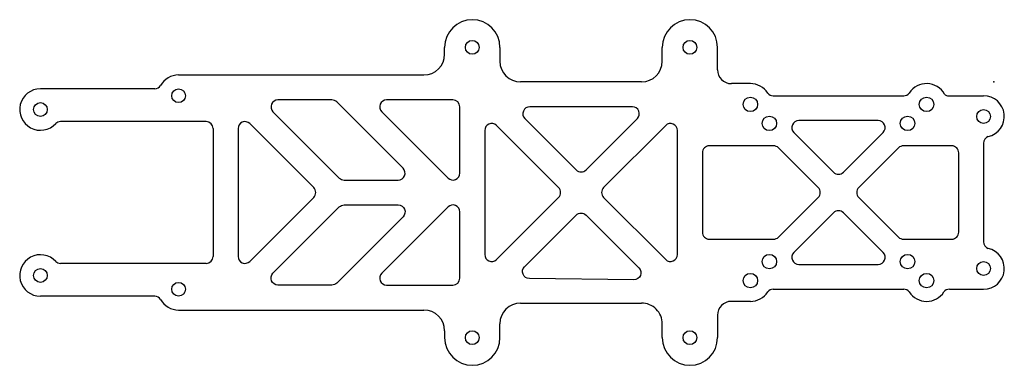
# Model space of a CAD drawing. Header units: millimetres. Extents: x -141 to 1, y -41 to 9.
import ezdxf

# ---------------------------------------------------------------- set-up
doc = ezdxf.new("R2010")
doc.units = ezdxf.units.MM
doc.layers.get('0').update_dxf_attribs({"linetype": 'CONTINUOUS'})

msp = doc.modelspace()

# ---------------------------------------------------------------- linework, layer by layer
for p, q in [((-79.5, 4), (-79.5, 5)), ((-71.5, 5), (-71.5, 3)), ((-48, 3), (-48, 5)), ((-40, 1.75), (-40, 5)), ((-118, 1), (-82.5, 1)), ((-51, 0), (-68.5, 0)), ((-121.46, -1), (-138, -1)), ((-35.25, -0.25), (-38, -0.25)), ((-31.95, -2), (-13.06, -2)), ((-6.72, -2), (-1.5, -2)), ((-114, -5.75), (-135.1, -5.75)), ((-113, -6.75), (-113, -25.25)), ((-1.5, -8.87), (-1.5, -23.13)), ((-114, -26.25), (-135.1, -26.25)), ((-121.46, -31), (-138, -31)), ((-31.95, -30), (-13.06, -30)), ((-6.45, -30), (-1.5, -30)), ((-68.5, -32), (-51, -32)), ((-35.25, -31.75), (-38, -31.75)), ((-118, -33), (-82.5, -33)), ((-40, -33.75), (-40, -37)), ((-71.5, -37), (-71.5, -35)), ((-48, -37), (-48, -35)), ((-79.5, -36), (-79.5, -37))]:
    msp.add_line(p, q)
for points in [[(-104.34, -4.31), (-94.74, -13.91, 0.198912), (-94.03, -14.2), (-86.22, -14.2, 0.668179), (-85.51, -12.49), (-95.11, -2.89, 0.198912), (-95.82, -2.6), (-103.63, -2.6, 0.668179)], [(-87.9, -2.6, 0.668179), (-88.61, -4.31), (-79.01, -13.91, 0.668179), (-77.3, -13.2), (-77.3, -3.6, 0.414144), (-78.3, -2.6)], [(-51.61, -5.31, 0.668175), (-52.32, -3.6), (-67.18, -3.6, 0.668184), (-67.89, -5.31), (-60.46, -12.74, 0.414212), (-59.04, -12.74)], [(-16.04, -7.31, 0.668179), (-16.75, -5.6), (-28.25, -5.6, 0.668197), (-28.96, -7.31), (-23.21, -13.06, 0.414198), (-21.79, -13.06)], [(-109.4, -25.25, 0.668179), (-107.69, -25.96), (-98.44, -16.71, 0.414214), (-98.44, -15.29), (-107.69, -6.04, 0.668179), (-109.4, -6.75)], [(-63.01, -15.29), (-71.99, -6.31, 0.668175), (-73.7, -7.02), (-73.7, -24.98, 0.668183), (-71.99, -25.69), (-63.01, -16.71, 0.414214)], [(-45.8, -7.02, 0.668184), (-47.51, -6.31), (-56.49, -15.29, 0.414214), (-56.49, -16.71), (-47.51, -25.69, 0.668173), (-45.8, -24.98)], [(-31.19, -9.54, 0.198899), (-31.9, -9.25), (-41.2, -9.25, 0.414214), (-42.2, -10.25), (-42.2, -21.75, 0.414214), (-41.2, -22.75), (-31.9, -22.75, 0.198912), (-31.19, -22.46), (-25.44, -16.71, 0.414229), (-25.44, -15.29)], [(-5.1, -10.25, 0.414214), (-6.1, -9.25), (-13.1, -9.25, 0.198926), (-13.81, -9.54), (-19.56, -15.29, 0.414214), (-19.56, -16.71), (-13.81, -22.46, 0.198899), (-13.1, -22.75), (-6.1, -22.75, 0.414214), (-5.1, -21.75)], [(-104.34, -27.69), (-94.74, -18.09, -0.198912), (-94.03, -17.8), (-86.22, -17.8, -0.668179), (-85.51, -19.51), (-95.11, -29.11, -0.198912), (-95.82, -29.4), (-103.63, -29.4, -0.668179)], [(-87.9, -29.4), (-78.3, -29.4, 0.414144), (-77.3, -28.4), (-77.3, -18.8, 0.668179), (-79.01, -18.09), (-88.61, -27.69, 0.668179)], [(-67.94, -26.74), (-60.46, -19.26, -0.414215), (-59.04, -19.26), (-51.38, -26.92, -0.672486), (-52.1, -28.63), (-67.24, -28.45, -0.663886)], [(-28.25, -26.4), (-16.74, -26.4, 0.668197), (-16.04, -24.69), (-21.79, -18.94, 0.414214), (-23.21, -18.94), (-28.96, -24.69, 0.66816)]]:
    msp.add_lwpolyline(points, format="xyb", close=True)
for centre, radius in [((-75.5, 5), 1), ((-44, 5), 1), ((-118, -2), 1), ((-35.25, -3.25), 1.05), ((-9.75, -3.25), 1.05), ((-138, -4), 1), ((-1.5, -5), 1), ((-32.5, -6), 1.05), ((-12.5, -6), 1.05), ((-32.5, -26), 1.05), ((-12.5, -26), 1.05), ((-138, -28), 1), ((-1.5, -27), 1), ((-35.25, -28.75), 1.05), ((-9.75, -28.75), 1.05), ((-118, -30), 1), ((-75.5, -37), 1), ((-44, -37), 1)]:
    msp.add_circle(centre, radius)
for centre, radius, start, end in [((-75.5, 5), 4, 0, 180), ((-44, 5), 4, 0, 180), ((-82.5, 4), 3, -90, 0), ((-68.5, 3), 3, 180, 270), ((-51, 3), 3, 270, 360), ((-38, 1.75), 2, 180, 270), ((-118, -2), 3, 90, 150.7145), ((-138, -4), 3, 90, 317.8919), ((-121.46, 0), 1, 270, 327.8244), ((-35.25, -3.25), 3, 33.2519, 90), ((-9.75, -3.25), 3, 29.4662, 146.7485), ((-31.95, -1), 1, 217.2318, 270), ((-13.06, -1), 1, 270, 322.7671), ((-6.72, -1.5), 0.5, 213.2666, 270), ((-1.5, -5), 3, -76.7685, 90), ((-135.1, -6.75), 1, 90, 132.4042), ((-114, -6.75), 1, 0, 90), ((-0.5, -8.87), 1, 108.2609, 180), ((-0.5, -23.13), 1, 180, 251.7391), ((-1.5, -27), 3, -90, 76.7686), ((-138, -28), 3, 42.1081, 270), ((-114, -25.25), 1, 270, 360), ((-135.1, -25.25), 1, 227.5958, 270), ((-121.46, -32), 1, 32.1756, 90.0116), ((-35.25, -28.75), 3, 270, 326.7483), ((-31.95, -31), 1, 90, 142.7678), ((-13.06, -31), 1, 37.2325, 90), ((-9.75, -28.75), 3, 213.2516, 326.7483), ((-6.45, -31), 1, 90, 142.768), ((-118, -30), 3, 209.2855, 270), ((-68.5, -35), 3, 90, 180), ((-51, -35), 3, -0.0249, 90), ((-38, -33.75), 2, 90, 180), ((-82.5, -36), 3, 0, 90), ((-75.5, -37), 4, 180, 360), ((-44, -37), 4, -180, 0)]:
    msp.add_arc(centre, radius, start, end)
msp.add_point((0, 0))

doc.saveas('drawing.dxf')
